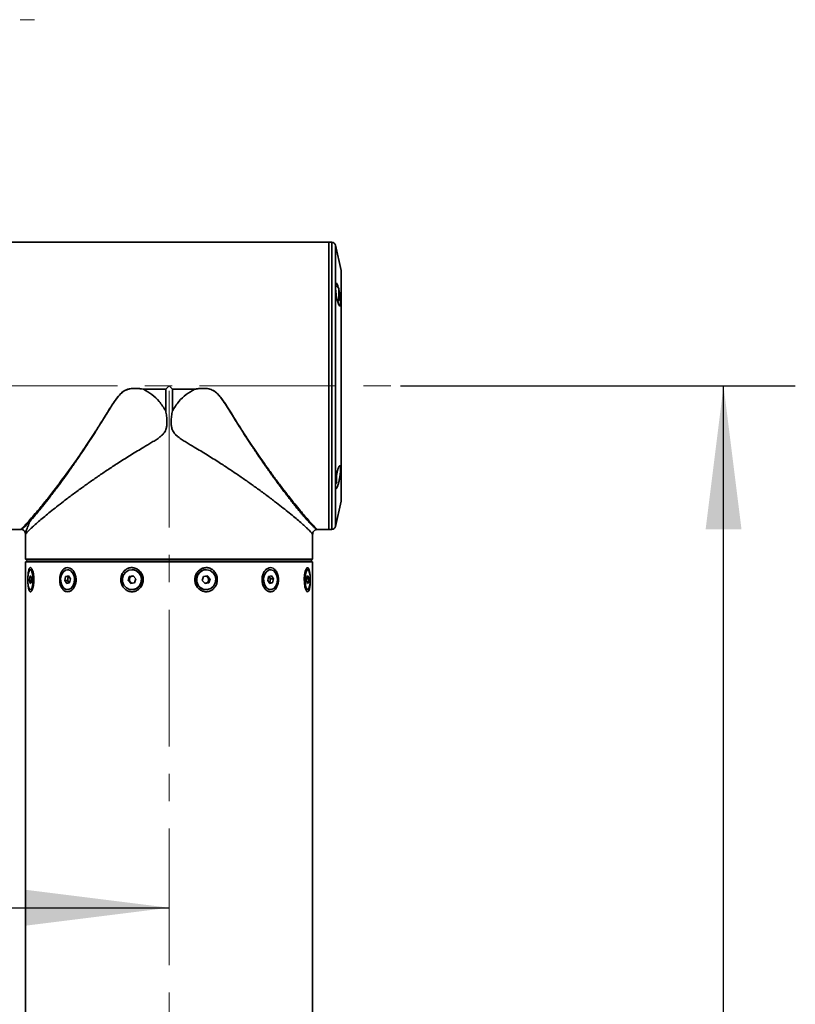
# Model space of a CAD drawing. Header units: millimetres. Extents: x -55 to 650, y 0 to 297.
# Tile 38 of 40: x 204 to 226, y 220 to 247. Entities that reach past the tile are written whole.
import ezdxf

# ---------------------------------------------------------------- set-up
doc = ezdxf.new("R2010")
doc.units = ezdxf.units.MM
doc.linetypes.add('CENTERX2', pattern=[20.32, 12.7, -2.54, 2.54, -2.54])
doc.layers.add('中心线层', color=6, linetype='CENTERX2', lineweight=25)
doc.layers.add('标注层', color=150, linetype='Continuous')
doc.styles.add('SLDTEXTSTYLE1', font='TXT', dxfattribs={"width": 0.7})
doc.dimstyles.new('SLDDIMSTYLE1', dxfattribs={"dimtxt": 3.5, "dimasz": 4, "dimexe": 0, "dimexo": 0.0625, "dimgap": 0.875, "dimtad": 2, "dimlfac": 10, "dimrnd": 1e-09, "dimzin": 12, "dimdsep": 46, "dimtxsty": 'SLDTEXTSTYLE1', "dimsah": 1, "dimcen": 0.09, "dimadec": 0, "dimazin": 3, "dimtfac": 1, "dimtdec": 3, "dimtofl": 0, "dimtmove": 0, "dimatfit": 3, "dimfxl": 0, "dimfrac": 2, "dimtolj": 1, "dimtzin": 12, "dimarcsym": 0})

# ---------------------------------------------------------------- blocks, each defined once
blk = doc.blocks.new('_D_2')
at = {"layer": '标注层'}
for p, q in [((214.588, 237.01), (225.593, 237.01)), ((223.593, 197.511), (223.593, 237.01)), ((204.728, 197.511), (225.593, 197.511))]:
    blk.add_line(p, q, dxfattribs=at)
for points in [[(223.593, 237.01), (223.093, 233.01), (224.093, 233.01)], [(223.593, 197.511), (224.093, 201.511), (223.093, 201.511)]]:
    blk.add_solid(points, dxfattribs=at)
at = {"layer": '标注层', "insert": (219.081, 214.205), "char_height": 3.5, "attachment_point": 1, "rotation": 90, "style": 'SLDTEXTSTYLE1'}
blk.add_mtext('395', dxfattribs=at)
blk = doc.blocks.new('_D_5')
at = {"layer": '标注层'}
for p, q in [((197.938, 230.56), (197.938, 220.472)), ((197.938, 222.472), (185.234, 222.472)), ((197.938, 222.472), (208.138, 222.472))]:
    blk.add_line(p, q, dxfattribs=at)
for points in [[(197.938, 222.472), (201.938, 221.972), (201.938, 222.972)], [(208.138, 222.472), (204.138, 222.972), (204.138, 221.972)]]:
    blk.add_solid(points, dxfattribs=at)
at = {"layer": '标注层', "insert": (185.234, 226.983), "char_height": 3.5, "attachment_point": 1, "style": 'SLDTEXTSTYLE1'}
blk.add_mtext('102', dxfattribs=at)

msp = doc.modelspace()

# ---------------------------------------------------------------- linework, layer by layer
at = {"color": 7, "linetype": 'Continuous', "lineweight": 35}
for p, q in [((212.5882, 241.0103), (203.1482, 241.0103)), ((212.6782, 241.0103), (212.5882, 241.0103)), ((212.5882, 233.0103), (212.5882, 241.0103)), ((212.5882, 239.8388), (212.5882, 241.0103)), ((212.9345, 240.2268), (212.7758, 240.9323)), ((212.937, 233.8159), (212.937, 240.2048)), ((212.5882, 233.0103), (212.5882, 239.8388)), ((212.8686, 239.7209), (212.8686, 239.3909)), ((208.0468, 236.9189), (208.1382, 237.0103)), ((208.1382, 237.0103), (208.2296, 236.9189)), ((207.4215, 236.9189), (207.4213, 236.917)), ((208.0458, 236.917), (207.4213, 236.917)), ((207.4215, 236.9189), (208.0468, 236.9189)), ((208.0458, 236.917), (208.0458, 236.3102)), ((208.0466, 236.9187), (208.0468, 236.9189)), ((208.2296, 236.9189), (208.2298, 236.9187)), ((208.2296, 236.9189), (208.8549, 236.9189)), ((208.2306, 236.3103), (208.2306, 236.917)), ((208.8551, 236.917), (208.2306, 236.917)), ((208.8551, 236.917), (208.8549, 236.9189)), ((212.8032, 234.5117), (212.8032, 234.2998)), ((212.7758, 233.0884), (212.9345, 233.7939)), ((203.1482, 233.0103), (204.0116, 233.0103)), ((204.1382, 232.8789), (204.1382, 232.1806)), ((212.1382, 232.4403), (212.1382, 232.8789)), ((212.2614, 233.0103), (212.5882, 233.0103)), ((212.5882, 233.0103), (212.6782, 233.0103)), ((212.137, 232.4403), (212.1382, 232.4403)), ((212.137, 232.1806), (212.137, 232.4403)), ((204.1382, 232.1806), (204.1882, 232.1306)), ((204.1382, 232.1806), (212.137, 232.1806)), ((204.1382, 232.1103), (204.1382, 204.366)), ((204.1382, 232.1103), (205.3098, 232.1103)), ((204.1882, 232.1306), (204.1882, 232.1303)), ((212.0871, 232.1306), (204.1882, 232.1306)), ((204.1882, 232.1303), (212.0871, 232.1303)), ((204.3882, 232.1303), (204.4082, 232.1103)), ((205.3098, 232.1103), (212.1382, 232.1103)), ((211.3685, 232.1103), (211.3858, 232.1303)), ((211.8682, 232.1103), (211.8882, 232.1303)), ((212.1182, 232.1618), (212.0871, 232.1306)), ((212.0871, 232.1306), (212.0871, 232.1303)), ((212.137, 232.1806), (212.1182, 232.1618)), ((212.1382, 204.3653), (212.1382, 232.1103)), ((204.3256, 231.8873), (204.2745, 231.8873)), ((205.3515, 231.8873), (205.3098, 231.8873)), ((207.1182, 231.8873), (207.1029, 231.8873)), ((209.1735, 231.8873), (209.1582, 231.8873)), ((210.9666, 231.8873), (210.9249, 231.8873)), ((212.0019, 231.8873), (211.9449, 231.8873)), ((204.2454, 231.5845), (204.2542, 231.6949)), ((204.2657, 231.5), (204.2454, 231.5845)), ((204.2995, 231.5845), (204.2454, 231.5845)), ((204.2542, 231.6949), (204.2833, 231.7207)), ((204.2895, 231.6949), (204.2542, 231.6949)), ((204.2949, 231.5258), (204.2657, 231.5)), ((204.2833, 231.7207), (204.3036, 231.6362)), ((204.3036, 231.6362), (204.2949, 231.5258)), ((205.2302, 231.5845), (205.2542, 231.6949)), ((205.2858, 231.5), (205.2302, 231.5845)), ((205.308, 231.5845), (205.2302, 231.5845)), ((205.2542, 231.6949), (205.3338, 231.7207)), ((205.332, 231.6949), (205.2542, 231.6949)), ((205.3654, 231.5258), (205.2858, 231.5)), ((205.308, 231.5845), (205.32, 231.6397)), ((205.3358, 231.5422), (205.308, 231.5845)), ((205.32, 231.6397), (205.332, 231.6949)), ((205.332, 231.6949), (205.3474, 231.6999)), ((205.3338, 231.7207), (205.3894, 231.6362)), ((205.3499, 231.5208), (205.3358, 231.5422)), ((205.3894, 231.6362), (205.3654, 231.5258)), ((206.9942, 231.5845), (207.027, 231.6949)), ((207.0702, 231.5), (206.9942, 231.5845)), ((207.0227, 231.5845), (206.9942, 231.5845)), ((207.0227, 231.5845), (207.0391, 231.6397)), ((207.0607, 231.5422), (207.0227, 231.5845)), ((207.027, 231.6949), (207.1357, 231.7207)), ((207.0554, 231.6949), (207.027, 231.6949)), ((207.0391, 231.6397), (207.0554, 231.6949)), ((207.0554, 231.6949), (207.1098, 231.7078)), ((207.0936, 231.5055), (207.0607, 231.5422)), ((207.1789, 231.5258), (207.0702, 231.5)), ((207.1098, 231.7078), (207.1407, 231.7151)), ((207.1357, 231.7207), (207.2116, 231.6362)), ((207.2116, 231.6362), (207.1789, 231.5258)), ((209.0648, 231.5845), (209.0975, 231.6949)), ((209.1407, 231.5), (209.0648, 231.5845)), ((209.0975, 231.6949), (209.2062, 231.7207)), ((209.1666, 231.5129), (209.1357, 231.5055)), ((209.2494, 231.5258), (209.1407, 231.5)), ((209.221, 231.5258), (209.1666, 231.5129)), ((209.1828, 231.7151), (209.2157, 231.6784)), ((209.2062, 231.7207), (209.2822, 231.6362)), ((209.2157, 231.6784), (209.2537, 231.6362)), ((209.2374, 231.581), (209.221, 231.5258)), ((209.221, 231.5258), (209.2494, 231.5258)), ((209.2537, 231.6362), (209.2374, 231.581)), ((209.2822, 231.6362), (209.2494, 231.5258)), ((209.2537, 231.6362), (209.2822, 231.6362)), ((210.8871, 231.5845), (210.911, 231.6949)), ((210.9427, 231.5), (210.8871, 231.5845)), ((210.911, 231.6949), (210.9906, 231.7207)), ((210.9265, 231.6999), (210.9406, 231.6784)), ((210.9445, 231.5258), (210.929, 231.5208)), ((210.9406, 231.6784), (210.9684, 231.6362)), ((211.0222, 231.5258), (210.9427, 231.5)), ((210.9564, 231.581), (210.9445, 231.5258)), ((210.9445, 231.5258), (211.0222, 231.5258)), ((210.9684, 231.6362), (210.9564, 231.581)), ((210.9684, 231.6362), (211.0462, 231.6362)), ((210.9906, 231.7207), (211.0462, 231.6362)), ((211.0462, 231.6362), (211.0222, 231.5258)), ((211.9728, 231.5845), (211.9816, 231.6949)), ((211.9931, 231.5), (211.9728, 231.5845)), ((211.9769, 231.6362), (212.031, 231.6362)), ((211.9816, 231.6949), (212.0107, 231.7207)), ((211.9869, 231.5258), (212.0223, 231.5258)), ((212.0223, 231.5258), (211.9931, 231.5)), ((212.0107, 231.7207), (212.031, 231.6362)), ((212.031, 231.6362), (212.0223, 231.5258)), ((204.2745, 231.3333), (204.3254, 231.3333)), ((205.3098, 231.3333), (205.3515, 231.3333)), ((207.1029, 231.3333), (207.1182, 231.3333)), ((209.1582, 231.3333), (209.1735, 231.3333)), ((210.9249, 231.3333), (210.9666, 231.3333)), ((211.9449, 231.3333), (212.0019, 231.3333))]:
    msp.add_line(p, q, dxfattribs=at)
at = {"color": 8, "linetype": 'Continuous', "lineweight": 35}
for p, q in [((212.6782, 233.0103), (212.6782, 241.0103)), ((212.7758, 240.9323), (212.7758, 239.7836)), ((212.9345, 239.2847), (212.9345, 240.2268)), ((212.7758, 239.7836), (212.7758, 233.0884)), ((212.9345, 233.7939), (212.9345, 239.2847))]:
    msp.add_line(p, q, dxfattribs=at)
at = {"color": 7, "linetype": 'Continuous', "lineweight": 35, "flags": 128}
for points in [[(212.8686, 239.6952), (212.889, 239.6026), (212.9072, 239.4924), (212.9179, 239.3912), (212.9199, 239.3106), (212.9135, 239.2576), (212.8997, 239.2362), (212.88, 239.2491), (212.8565, 239.2966), (212.832, 239.3751), (212.8094, 239.4756), (212.7971, 239.5473), (212.7971, 239.5473)], [(212.8395, 239.3541), (212.8532, 239.37), (212.8686, 239.3909)], [(212.7778, 234.267), (212.7878, 234.2788), (212.8032, 234.2998)], [(204.2046, 231.5484), (204.2151, 231.455), (204.2337, 231.3827), (204.2577, 231.3411), (204.284, 231.3358), (204.3091, 231.3676), (204.3294, 231.4322), (204.3424, 231.5209), (204.3461, 231.6216), (204.3402, 231.7209), (204.3255, 231.8051), (204.3038, 231.8631), (204.2782, 231.887), (204.2521, 231.8735), (204.229, 231.8244), (204.2121, 231.7464), (204.2036, 231.6501), (204.2046, 231.5484)], [(205.1189, 231.5484), (205.1476, 231.455), (205.1982, 231.3827), (205.2639, 231.3411), (205.3358, 231.3358), (205.4042, 231.3676), (205.4598, 231.4322), (205.4952, 231.5209), (205.5055, 231.6216), (205.4894, 231.7209), (205.449, 231.8051), (205.3899, 231.8631), (205.3199, 231.887), (205.2485, 231.8735), (205.1855, 231.8244), (205.1392, 231.7464), (205.1159, 231.6501), (205.1189, 231.5484)], [(206.8422, 231.5484), (206.8814, 231.455), (206.9505, 231.3827), (207.0403, 231.3411), (207.1385, 231.3358), (207.2319, 231.3676), (207.3078, 231.4322), (207.3562, 231.5209), (207.3703, 231.6216), (207.3483, 231.7209), (207.2932, 231.8051), (207.2123, 231.8631), (207.1167, 231.887), (207.0193, 231.8735), (206.9331, 231.8244), (206.8699, 231.7464), (206.8381, 231.6501), (206.8422, 231.5484)], [(208.9127, 231.5484), (208.9519, 231.455), (209.0211, 231.3827), (209.1108, 231.3411), (209.209, 231.3358), (209.3024, 231.3676), (209.3784, 231.4322), (209.4267, 231.5209), (209.4408, 231.6216), (209.4188, 231.7209), (209.3637, 231.8051), (209.2829, 231.8631), (209.1873, 231.887), (209.0898, 231.8735), (209.0037, 231.8244), (208.9404, 231.7464), (208.9087, 231.6501), (208.9127, 231.5484)], [(210.7757, 231.5484), (210.8044, 231.455), (210.8551, 231.3827), (210.9208, 231.3411), (210.9926, 231.3358), (211.061, 231.3676), (211.1166, 231.4322), (211.152, 231.5209), (211.1623, 231.6216), (211.1462, 231.7209), (211.1059, 231.8051), (211.0467, 231.8631), (210.9767, 231.887), (210.9054, 231.8735), (210.8423, 231.8244), (210.796, 231.7464), (210.7728, 231.6501), (210.7757, 231.5484)], [(212.0702, 231.6923), (212.0686, 231.7352), (212.0571, 231.835), (212.0384, 231.9068), (212.0141, 231.9426), (211.9867, 231.941), (211.959, 231.9053), (211.9339, 231.839), (211.915, 231.7468), (211.9061, 231.6366), (211.9096, 231.521), (211.9256, 231.415), (211.9507, 231.3331), (211.9799, 231.2854), (212.0081, 231.2753), (212.0324, 231.3005), (212.0515, 231.3575), (212.0622, 231.4199), (212.0622, 231.4199)], [(211.932, 231.5484), (211.9425, 231.455), (211.9611, 231.3827), (211.9851, 231.3411), (212.0114, 231.3358), (212.0365, 231.3676), (212.0568, 231.4322), (212.0698, 231.5209), (212.0735, 231.6216), (212.0677, 231.7209), (212.0529, 231.8051), (212.0312, 231.8631), (212.0056, 231.887), (211.9795, 231.8735), (211.9564, 231.8244), (211.9395, 231.7464), (211.931, 231.6501), (211.932, 231.5484)], [(205.5424, 231.6723), (205.5453, 231.5706), (205.5417, 231.5441)], [(210.7337, 231.5501), (210.7292, 231.5991), (210.7352, 231.6791)]]:
    msp.add_lwpolyline(points, dxfattribs=at)
at = {"color": 7, "linetype": 'Continuous', "lineweight": 35}
for centre, radius, start, end in [((212.6782, 240.9103), 0.1, 12.68038, 90), ((212.837, 240.2048), 0.1, 0, 12.68038), ((212.6225, 239.5559), 0.2963, 33.83632, 57.92176), ((212.837, 233.8159), 0.1, 347.31962, 0), ((212.6782, 233.1103), 0.1, 270, 347.31962), ((207.1152, 231.618), 0.2693, 11.6264, 89.35439), ((209.1643, 231.6103), 0.2771, 91.25139, 268.74861), ((205.4477, 231.6104), 0.1311, 167.08665, 211.34638), ((205.4198, 231.6214), 0.1015, 133.13167, 169.58124), ((205.4027, 231.5852), 0.0795, 212.68158, 232.41798), ((207.1373, 231.6104), 0.1025, 163.36294, 221.63238), ((207.1333, 231.6126), 0.098, 103.86011, 163.97105), ((207.132, 231.6058), 0.0955, 221.70618, 261.57688), ((207.1314, 231.617), 0.0934, 80.9763, 103.3757), ((207.1126, 231.6074), 0.2741, 271.16284, 13.6893), ((209.145, 231.6037), 0.0934, 260.9763, 283.3757), ((209.1445, 231.6149), 0.0955, 41.70618, 81.57688), ((209.1431, 231.608), 0.098, 283.86011, 343.97105), ((209.1391, 231.6103), 0.1025, 343.36294, 41.63238), ((210.8737, 231.6355), 0.0795, 32.68158, 52.41798), ((210.8566, 231.5993), 0.1015, 313.13167, 349.58124), ((210.8287, 231.6103), 0.1311, 347.08665, 31.34638)]:
    msp.add_arc(centre, radius, start, end, dxfattribs=at)
for points, knots in [([(212.7971, 239.5473), (212.7922, 239.5829), (212.7823, 239.6541), (212.7757, 239.7509), (212.7762, 239.8255), (212.7839, 239.8704), (212.7982, 239.8812), (212.8178, 239.856), (212.8399, 239.8025), (212.8548, 239.7477), (212.8616, 239.7227)], [0, 0, 0, 0, 0.1272669, 0.2546011, 0.3804504, 0.5055623, 0.6315211, 0.7596215, 0.890469, 1, 1, 1, 1]), ([(204.259, 233.235), (204.3065, 233.2886), (204.3749, 233.3657), (204.4791, 233.4905), (204.5536, 233.5813), (204.6283, 233.674), (204.7022, 233.7672), (204.7747, 233.8597), (204.8848, 234.0022), (205.0257, 234.1884), (205.1969, 234.4209), (205.3595, 234.6472), (205.5146, 234.8682), (205.6786, 235.1073), (205.8383, 235.3461), (205.9979, 235.5907), (206.1285, 235.7949), (206.2315, 235.9594), (206.3197, 236.102), (206.4057, 236.2419), (206.4686, 236.3435), (206.5145, 236.4164), (206.5441, 236.4632), (206.586, 236.5277), (206.6143, 236.5697), (206.629, 236.591), (206.629, 236.591), (206.629, 236.591), (206.6291, 236.591), (206.6291, 236.5911), (206.6292, 236.5912), (206.6294, 236.5915), (206.6297, 236.5919), (206.6303, 236.5928), (206.6317, 236.5949), (206.6359, 236.6008), (206.6491, 236.6197), (206.6965, 236.6855), (206.7714, 236.7789), (206.891, 236.8793), (207.0397, 236.9369), (207.2244, 236.944), (207.3538, 236.9255), (207.4229, 236.9157)], [0, 0, 0, 0, 0.0771685, 0.1111331, 0.1437387, 0.1749024, 0.2045125, 0.2325603, 0.2590467, 0.3290406, 0.3849802, 0.4366218, 0.4933594, 0.5383902, 0.5966704, 0.6478811, 0.6920239, 0.7221591, 0.7472723, 0.7772984, 0.8051978, 0.8073608, 0.8205241, 0.8329461, 0.8458394, 0.8458421, 0.8458442, 0.8458479, 0.8458546, 0.8458668, 0.845889, 0.8459302, 0.846009, 0.8461657, 0.8464971, 0.8472532, 0.8497554, 0.8580306, 0.8877019, 0.9091414, 0.9349956, 0.9653229, 1, 1, 1, 1]), ([(204.2894, 233.3109), (204.3419, 233.3717), (204.4496, 233.4967), (204.6468, 233.7364), (204.8352, 233.9738), (205.0024, 234.1909), (205.1431, 234.3775), (205.2875, 234.5733), (205.4343, 234.777), (205.5498, 234.9405), (205.6346, 235.0625), (205.6898, 235.1427), (205.7498, 235.2306), (205.8146, 235.3265), (205.8842, 235.4306), (205.9577, 235.5418), (206.0275, 235.6485), (206.0859, 235.7386), (206.1354, 235.8157), (206.1979, 235.9138), (206.2739, 236.0348), (206.3737, 236.1951), (206.4827, 236.3708), (206.609, 236.5676), (206.7354, 236.7439), (206.8607, 236.8595), (206.9697, 236.9121), (207.0808, 236.9395), (207.2337, 236.9445), (207.3542, 236.9281), (207.4215, 236.9189)], [0, 0, 0, 0, 0.0806971, 0.1658241, 0.2502446, 0.299633, 0.3494126, 0.3998467, 0.4493096, 0.4987019, 0.5154263, 0.5336903, 0.553494, 0.5748374, 0.5977205, 0.6221433, 0.6473093, 0.6664534, 0.6795753, 0.6961113, 0.728156, 0.7549059, 0.7950062, 0.8357338, 0.8758427, 0.9066254, 0.9219997, 0.9375521, 0.9651278, 1, 1, 1, 1]), ([(207.4213, 236.917), (207.4213, 236.9169), (207.4214, 236.9168), (207.4215, 236.9166), (207.422, 236.9162), (207.4225, 236.9159), (207.4229, 236.9157)], [0, 0, 0, 0, 0.0761135, 0.1614468, 0.3724084, 1, 1, 1, 1]), ([(208.0458, 236.3102), (207.9889, 236.4019), (207.8827, 236.5729), (207.6659, 236.7769), (207.5039, 236.8694), (207.4229, 236.9157)], [0, 0, 0, 0, 0.36610145, 0.68308275, 1, 1, 1, 1]), ([(208.0458, 236.917), (208.0459, 236.9172), (208.0459, 236.9178), (208.0463, 236.9184), (208.0465, 236.9187), (208.0466, 236.9187)], [0, 0, 0, 0, 0.3746821, 0.8635926, 1, 1, 1, 1]), ([(208.2298, 236.9187), (208.23, 236.9186), (208.2303, 236.9182), (208.2306, 236.9176), (208.2306, 236.9171), (208.2306, 236.917)], [0, 0, 0, 0, 0.3550909, 0.7718475, 1, 1, 1, 1]), ([(208.2306, 236.3103), (208.2875, 236.4019), (208.3937, 236.5729), (208.6105, 236.7769), (208.7725, 236.8694), (208.8536, 236.9157)], [0, 0, 0, 0, 0.3660514, 0.6830288, 1, 1, 1, 1]), ([(208.8536, 236.9157), (208.8539, 236.9159), (208.8545, 236.9162), (208.8549, 236.9166), (208.8551, 236.9168), (208.8551, 236.9169), (208.8551, 236.917)], [0, 0, 0, 0, 0.627165, 0.8381845, 0.9236575, 1, 1, 1, 1]), ([(204.14, 232.8789), (204.14, 232.879), (204.1401, 232.8792), (204.1585, 232.9049), (204.1924, 232.942), (204.2428, 232.9933), (204.3134, 233.0616), (204.408, 233.1478), (204.5293, 233.2537), (204.6694, 233.3719), (204.8274, 233.5011), (205.0027, 233.641), (205.2058, 233.7986), (205.4379, 233.9739), (205.6888, 234.1578), (205.9424, 234.3383), (206.196, 234.5144), (206.4613, 234.693), (206.7555, 234.8851), (207.079, 235.0897), (207.3902, 235.2762), (207.6245, 235.4149), (207.7759, 235.5088), (207.872, 235.575), (207.9477, 235.6398), (207.999, 235.6978), (208.0369, 235.7605), (208.0641, 235.8329), (208.0787, 235.9191), (208.0814, 236.0324), (208.0709, 236.1636), (208.0542, 236.2612), (208.0458, 236.3102)], [0, 0, 0, 0, 0.02321339, 0.0568362, 0.0906976, 0.12523895, 0.15999078, 0.20292792, 0.24618646, 0.28911609, 0.33230668, 0.37624615, 0.42041465, 0.47263657, 0.52518217, 0.57095706, 0.61692417, 0.66346885, 0.71020506, 0.76624215, 0.82262065, 0.85844785, 0.8764136, 0.89443235, 0.90531952, 0.9163912, 0.92535308, 0.934595, 0.94726182, 0.96025446, 0.98005056, 1, 1, 1, 1]), ([(212.1364, 232.8789), (212.1364, 232.879), (212.1364, 232.8792), (212.1179, 232.9049), (212.084, 232.942), (212.0337, 232.9933), (211.9631, 233.0616), (211.8684, 233.1478), (211.7471, 233.2537), (211.607, 233.3719), (211.449, 233.5011), (211.2737, 233.641), (211.0706, 233.7986), (210.8385, 233.9739), (210.5877, 234.1578), (210.334, 234.3383), (210.0805, 234.5144), (209.8151, 234.693), (209.5209, 234.8851), (209.1974, 235.0897), (208.8862, 235.2762), (208.6519, 235.4149), (208.5005, 235.5088), (208.4044, 235.575), (208.3287, 235.6398), (208.2774, 235.6978), (208.2396, 235.7605), (208.2123, 235.8329), (208.1977, 235.9191), (208.195, 236.0324), (208.2055, 236.1637), (208.2222, 236.2613), (208.2306, 236.3103)], [0, 0, 0, 0, 0.0232137, 0.0568364, 0.0906977, 0.1252389, 0.1599906, 0.2029276, 0.246186, 0.2891154, 0.3323059, 0.3762452, 0.4204135, 0.4726352, 0.5251806, 0.5709553, 0.6169223, 0.6634668, 0.7102028, 0.7662397, 0.822618, 0.858445, 0.8764107, 0.8944294, 0.9053165, 0.9163882, 0.92535, 0.9345919, 0.9472587, 0.9602513, 0.980049, 1, 1, 1, 1]), ([(212.7971, 234.4734), (212.8, 234.4914), (212.8059, 234.5278), (212.8162, 234.5801), (212.8275, 234.6294), (212.8394, 234.6736), (212.8517, 234.7123), (212.864, 234.7436), (212.8761, 234.7671), (212.8874, 234.7814), (212.8976, 234.7864), (212.9061, 234.7817), (212.913, 234.7677), (212.9176, 234.7452), (212.9201, 234.7147), (212.9204, 234.678), (212.9185, 234.6354), (212.9146, 234.5889), (212.9088, 234.5387), (212.9013, 234.4869), (212.8922, 234.4339), (212.8818, 234.3815), (212.8705, 234.3307), (212.8585, 234.2835), (212.8461, 234.2408), (212.8338, 234.2047), (212.822, 234.1759), (212.811, 234.156), (212.8011, 234.1451), (212.7927, 234.1438), (212.7858, 234.152), (212.7807, 234.1691), (212.7774, 234.1947), (212.776, 234.2274), (212.7764, 234.2668), (212.7786, 234.311), (212.7826, 234.3597), (212.7875, 234.4039), (212.7925, 234.4422), (212.7955, 234.463), (212.7971, 234.4734)], [0, 0, 0, 0, 0.0268678, 0.0545256, 0.0813894, 0.1090116, 0.1362476, 0.164261, 0.1917005, 0.219948, 0.2471485, 0.275174, 0.3017435, 0.3291266, 0.3549739, 0.3815968, 0.4070209, 0.4331786, 0.4586949, 0.4849225, 0.5109769, 0.5377484, 0.5645075, 0.5920123, 0.6193071, 0.6473847, 0.6748148, 0.703056, 0.730196, 0.7581547, 0.7847466, 0.8121426, 0.8381764, 0.8649867, 0.8906629, 0.9170872, 0.9427164, 0.9690746, 0.9844632, 1, 1, 1, 1]), ([(204.2894, 233.3109), (204.2843, 233.2983), (204.2742, 233.273), (204.2641, 233.2477), (204.259, 233.235)], [0, 0, 0, 0, 0.5000005, 1, 1, 1, 1]), ([(204.022, 233.0097), (204.0358, 233.0066), (204.063, 233.0005), (204.097, 232.9758), (204.1235, 232.9433), (204.1314, 232.9167), (204.1353, 232.9032)], [0, 0, 0, 0, 0.2531905, 0.5009972, 0.7483959, 1, 1, 1, 1]), ([(204.1315, 232.9172), (204.1318, 232.9166), (204.1383, 232.9033), (204.1383, 232.888), (204.1384, 232.8734)], [0, 0, 0, 0, 0.0479132, 1, 1, 1, 1]), ([(212.138, 232.8732), (212.1396, 232.8901), (212.1426, 232.9231), (212.1689, 232.9658), (212.2068, 232.9982), (212.2386, 233.0059), (212.2547, 233.0098)], [0, 0, 0, 0, 0.256374, 0.5033944, 0.7491164, 1, 1, 1, 1]), ([(204.2142, 231.4199), (204.2161, 231.4069), (204.2198, 231.3807), (204.2274, 231.3455), (204.2368, 231.3146), (204.2482, 231.2914), (204.261, 231.2773), (204.2745, 231.2728), (204.2886, 231.2775), (204.3027, 231.2907), (204.3166, 231.3124), (204.3298, 231.3416), (204.3421, 231.3782), (204.3527, 231.4212), (204.3614, 231.4701), (204.3675, 231.5234), (204.3708, 231.5801), (204.3709, 231.638), (204.3677, 231.696), (204.3613, 231.7513), (204.3521, 231.8029), (204.3405, 231.848), (204.3271, 231.8862), (204.3127, 231.9154), (204.2978, 231.9356), (204.2833, 231.946), (204.2693, 231.9472), (204.2564, 231.9394), (204.2446, 231.923), (204.2342, 231.8986), (204.2252, 231.8665), (204.2177, 231.8276), (204.2116, 231.7823), (204.2073, 231.7318), (204.2046, 231.6836), (204.2041, 231.6523), (204.204, 231.6398)], [0, 0, 0, 0, 0.0261392, 0.0528431, 0.0828577, 0.1138089, 0.1427163, 0.1725131, 0.2005947, 0.2294935, 0.2575688, 0.2864181, 0.3152608, 0.34488, 0.3748441, 0.405624, 0.4365543, 0.468354, 0.499754, 0.5320713, 0.5633205, 0.5955197, 0.6259893, 0.6574131, 0.6866974, 0.7168933, 0.7451616, 0.7742688, 0.80225, 0.8310142, 0.8595492, 0.8888553, 0.9184559, 0.9488572, 0.9795223, 1, 1, 1, 1]), ([(205.1501, 231.3773), (205.1663, 231.3553), (205.2007, 231.3086), (205.2703, 231.2733), (205.3467, 231.2726), (205.42, 231.308), (205.483, 231.3746), (205.529, 231.4675), (205.5512, 231.5785), (205.5445, 231.6957), (205.5085, 231.804), (205.4486, 231.8888), (205.3743, 231.9396), (205.2966, 231.9519), (205.2242, 231.9276), (205.1628, 231.8704), (205.1169, 231.7853), (205.0908, 231.6788), (205.0888, 231.5624), (205.1091, 231.4562), (205.1376, 231.4014), (205.1501, 231.3773)], [0, 0, 0, 0, 0.0473049, 0.1003844, 0.1516277, 0.2020178, 0.2531115, 0.3060088, 0.3609074, 0.4171836, 0.4738023, 0.5296118, 0.5835782, 0.6353858, 0.6858791, 0.7365934, 0.7888483, 0.8431446, 0.899083, 0.9557151, 1, 1, 1, 1]), ([(206.9026, 231.3542), (206.9278, 231.3346), (206.9809, 231.2936), (207.0807, 231.2693), (207.1841, 231.2797), (207.2786, 231.3249), (207.3555, 231.4001), (207.4068, 231.4995), (207.4246, 231.6138), (207.4044, 231.7299), (207.3473, 231.8326), (207.2613, 231.908), (207.1591, 231.9473), (207.0541, 231.9483), (206.9572, 231.9136), (206.876, 231.8475), (206.8179, 231.7551), (206.7898, 231.6441), (206.7977, 231.5274), (206.8373, 231.4254), (206.8829, 231.3757), (206.9026, 231.3542)], [0, 0, 0, 0, 0.0475117, 0.0999427, 0.1507705, 0.2012153, 0.2527733, 0.3062955, 0.3617016, 0.4181983, 0.4746963, 0.5300421, 0.5833408, 0.6346157, 0.6850073, 0.7360766, 0.7889373, 0.8438038, 0.900064, 0.9566866, 1, 1, 1, 1]), ([(209.3738, 231.3542), (209.3953, 231.378), (209.4414, 231.4289), (209.4795, 231.5324), (209.4863, 231.6484), (209.456, 231.7623), (209.3918, 231.8582), (209.3018, 231.9236), (209.1986, 231.9515), (209.0947, 231.9416), (208.9999, 231.8972), (208.9225, 231.8227), (208.8705, 231.7238), (208.8518, 231.6097), (208.8711, 231.4934), (208.9274, 231.3902), (209.0128, 231.3141), (209.1149, 231.2738), (209.2196, 231.2722), (209.3089, 231.3019), (209.3545, 231.3386), (209.3738, 231.3542)], [0, 0, 0, 0, 0.0474868, 0.1017091, 0.1575408, 0.2141589, 0.2704375, 0.3252461, 0.3778915, 0.4287516, 0.4791888, 0.5307093, 0.5841848, 0.6395559, 0.6960411, 0.7525545, 0.8079419, 0.8612952, 0.9126102, 0.9630063, 1, 1, 1, 1]), ([(211.1263, 231.3773), (211.1396, 231.4032), (211.1683, 231.4589), (211.1879, 231.5663), (211.1852, 231.6832), (211.157, 231.7933), (211.106, 231.8812), (211.0383, 231.9359), (210.9624, 231.9524), (210.8868, 231.9318), (210.8186, 231.878), (210.7645, 231.7955), (210.7314, 231.691), (210.7254, 231.5747), (210.7492, 231.4608), (210.7999, 231.3643), (210.8694, 231.2981), (210.947, 231.2693), (211.0222, 231.2787), (211.0838, 231.3176), (211.1135, 231.3594), (211.1263, 231.3773)], [0, 0, 0, 0, 0.0472822, 0.1020886, 0.1582636, 0.214902, 0.2708555, 0.3250557, 0.3770764, 0.4276436, 0.4782622, 0.5303126, 0.5843968, 0.6402006, 0.696813, 0.7531115, 0.8079627, 0.8606562, 0.9115431, 0.9619721, 1, 1, 1, 1]), ([(204.2045, 231.553), (204.2051, 231.5366), (204.2062, 231.5051), (204.2095, 231.4603), (204.2126, 231.4335), (204.2142, 231.4199)], [0, 0, 0, 0, 0.3460721, 0.6699384, 1, 1, 1, 1]), ([(212.0622, 231.4199), (212.0654, 231.4481), (212.0703, 231.4909), (212.071, 231.5401), (212.0713, 231.5569)], [0, 0, 0, 0, 0.6596941, 1, 1, 1, 1])]:
    msp.add_open_spline(points, degree=3, knots=knots, dxfattribs=at)
at = {"color": 8, "linetype": 'Continuous', "lineweight": 35}
for points, knots in [([(212.2528, 233.0099), (212.25, 233.0116), (212.2442, 233.0153), (212.2016, 233.0489), (212.1493, 233.0976), (212.0954, 233.1514), (212.0474, 233.2018), (211.9949, 233.2597), (211.9369, 233.3255), (211.8781, 233.3941), (211.8172, 233.4666), (211.7551, 233.5419), (211.6829, 233.6308), (211.5998, 233.7347), (211.5171, 233.8399), (211.4365, 233.944), (211.3594, 234.0448), (211.2737, 234.1584), (211.1791, 234.2857), (211.0862, 234.4123), (210.9963, 234.5366), (210.9103, 234.6571), (210.8175, 234.7888), (210.7178, 234.9323), (210.6359, 235.0519), (210.573, 235.145), (210.5297, 235.2094), (210.4819, 235.281), (210.4296, 235.3599), (210.3619, 235.4629), (210.2878, 235.5769), (210.2164, 235.688), (210.1726, 235.7567), (210.1498, 235.7927), (210.1411, 235.8064), (210.0961, 235.8775), (210.0142, 236.0087), (209.8931, 236.2055), (209.7722, 236.4014), (209.666, 236.5668), (209.5768, 236.69), (209.5017, 236.7785), (209.4179, 236.8542), (209.327, 236.9039), (209.2411, 236.9281), (209.1642, 236.9383), (209.0731, 236.9405), (208.9686, 236.9334), (208.8919, 236.9216), (208.8536, 236.9157)], [0, 0, 0, 0, 0.0380069, 0.0812808, 0.1240433, 0.1480557, 0.1734257, 0.1977774, 0.2219554, 0.2487089, 0.2688627, 0.2914044, 0.3163865, 0.3438634, 0.3738886, 0.395029, 0.4181126, 0.4431656, 0.4702114, 0.4992689, 0.5210936, 0.5444913, 0.5694674, 0.5960229, 0.624154, 0.6343617, 0.6457297, 0.658259, 0.6719498, 0.6868016, 0.7113253, 0.7299321, 0.7426182, 0.7455317, 0.7477877, 0.7493865, 0.7807308, 0.8121052, 0.8445697, 0.8748227, 0.8919859, 0.9061708, 0.9217764, 0.9373877, 0.9475219, 0.9577115, 0.9686521, 0.9843269, 1, 1, 1, 1]), ([(208.8549, 236.9189), (208.9062, 236.9262), (209.0007, 236.9396), (209.1431, 236.9432), (209.2566, 236.928), (209.3445, 236.8952), (209.4259, 236.8486), (209.5134, 236.7693), (209.6302, 236.6239), (209.7568, 236.4296), (209.9067, 236.1887), (210.0507, 235.9572), (210.2021, 235.7198), (210.3491, 235.4951), (210.5022, 235.2658), (210.6487, 235.0518), (210.793, 234.846), (210.9515, 234.6245), (211.1222, 234.3919), (211.3035, 234.1519), (211.4778, 233.9272), (211.6426, 233.7208), (211.794, 233.5367), (211.9298, 233.3763), (212.0476, 233.2412), (212.1448, 233.1338), (212.216, 233.0583), (212.2588, 233.0155), (212.2606, 233.0141), (212.2614, 233.0135)], [0, 0, 0, 0, 0.0208916, 0.0385084, 0.057415, 0.0666922, 0.0762147, 0.0951475, 0.1139631, 0.1515541, 0.1890805, 0.2298321, 0.2638951, 0.306455, 0.3433785, 0.3826761, 0.4204146, 0.4565362, 0.5085352, 0.5586803, 0.6082273, 0.6608896, 0.7114126, 0.7600769, 0.811739, 0.8622588, 0.9114836, 0.9628074, 1, 1, 1, 1]), ([(204.0116, 233.0104), (204.0159, 233.0142), (204.0246, 233.0218), (204.084, 233.083), (204.1703, 233.1757), (204.249, 233.265), (204.2894, 233.3109)], [0, 0, 0, 0, 0.2501757, 0.5032237, 0.7451152, 1, 1, 1, 1]), ([(204.259, 233.235), (204.2375, 233.2116), (204.1961, 233.1667), (204.1418, 233.1119), (204.0947, 233.0677), (204.0572, 233.0342), (204.0325, 233.0158), (204.0196, 233.0071), (204.0235, 233.0098), (204.0237, 233.0099)], [0, 0, 0, 0, 0.16548734, 0.31894045, 0.48720717, 0.65547496, 0.82376603, 0.99197488, 1, 1, 1, 1]), ([(204.259, 233.235), (204.2473, 233.2057), (204.2239, 233.1472), (204.1922, 233.068), (204.1641, 232.9977), (204.1444, 232.9484), (204.1346, 232.924), (204.131, 232.9149), (204.132, 232.9174), (204.132, 232.9175)], [0, 0, 0, 0, 0.1711779, 0.3427351, 0.537919, 0.7341971, 0.863395, 0.9934152, 1, 1, 1, 1])]:
    msp.add_open_spline(points, degree=3, knots=knots, dxfattribs=at)
at = {"layer": '中心线层', "linetype": 'CENTERX2', "lineweight": 18, "ltscale": 0.3}
for p, q in [((187.2245, 247.2103), (204.3882, 247.2103)), ((202.8885, 237.0103), (214.5882, 237.0103)), ((208.1382, 236.871), (208.1382, 201.5303))]:
    msp.add_line(p, q, dxfattribs=at)

# ---------------------------------------------------------------- dimensions: what is measured, and where the dimension line sits
at = {"layer": '标注层'}
dim = msp.add_linear_dim(base=(223.5929, 237.0103), p1=(204.7284, 197.5106), p2=(214.5882, 237.0103), angle=90, dimstyle='SLDDIMSTYLE1', dxfattribs=at)
dim.commit()
dim.dimension.update_dxf_attribs({"geometry": '_D_2', "text_midpoint": (223.5929, 217.2605), "dimtype": 160})
dim = msp.add_linear_dim(base=(208.1382, 222.4717), p1=(197.9382, 230.5603), p2=(208.1382, 236.871), dimstyle='SLDDIMSTYLE1', dxfattribs=at)
dim.commit()
dim.dimension.update_dxf_attribs({"geometry": '_D_5', "text_midpoint": (188.2891, 222.4717), "dimtype": 160})

doc.saveas('drawing.dxf')
